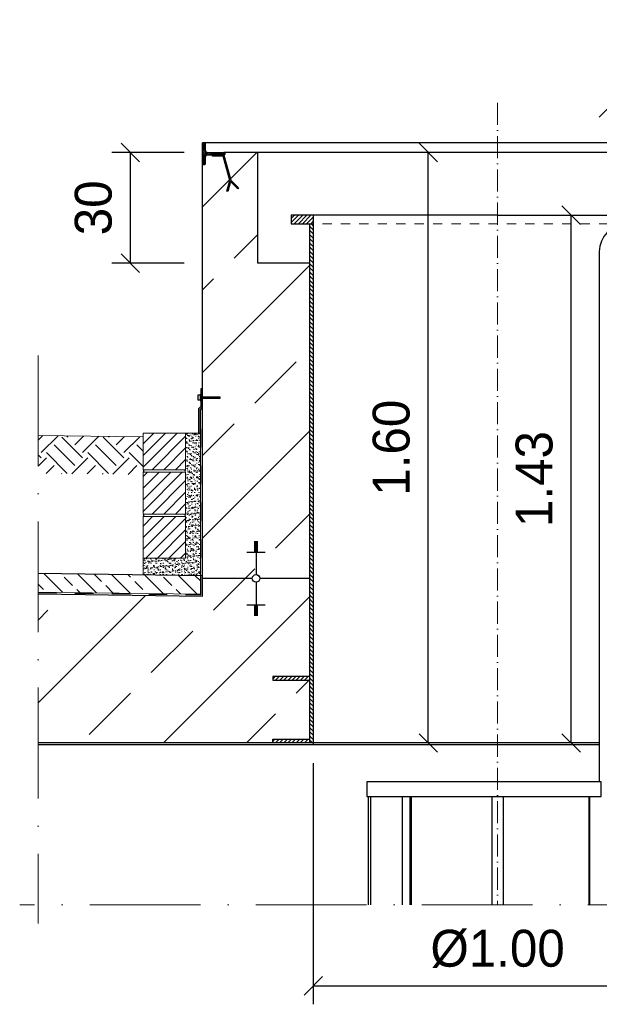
# Model space of a CAD drawing. Header units: millimetres. Extents: x -3395 to 5934498, y -177084 to 63013.
# Tile 145 of 256: x 107047 to 108619, y -48791 to -46123. Entities that reach past the tile are written whole.
import ezdxf

# ---------------------------------------------------------------- set-up
doc = ezdxf.new("R2010")
doc.units = ezdxf.units.MM
doc.linetypes.add('ACAD_ISO10W100', pattern=[18, 12, -3, 0, -3])
doc.linetypes.add('JIS_02_1.0', pattern=[2, 1, -1])
doc.layers.add('0_0_1_im Papierbereich gezeichnet', color=7, linetype='Continuous')
doc.layers.add('Bemaßung', color=7, linetype='Continuous', lineweight=9)
doc.dimstyles.new('DIN', dxfattribs={"dimtxt": 2.5, "dimasz": 2.5, "dimexe": 1.25, "dimexo": 0.625, "dimtad": 1, "dimtih": 1, "dimdec": 4, "dimdsep": 46, "dimlunit": 6, "dimtxsty": 'Standard', "dimcen": 2.5, "dimadec": 0, "dimazin": 0, "dimtfac": 1, "dimtdec": 4, "dimtmove": 0, "dimatfit": 3, "dimfxl": 0, "dimtvp": 1, "dimtolj": 1, "dimtzin": 0, "dimarcsym": 0})

# ---------------------------------------------------------------- blocks, each defined once
blk = doc.blocks.new('_Oblique')
at = {"color": 0, "linetype": 'ByBlock', "lineweight": -2}
blk.add_line((-0.5, -0.5), (0.5, 0.5), dxfattribs=at)
blk = doc.blocks.new('*D74')
at = {"layer": 'Bemaßung', "color": 0, "lineweight": -2, "transparency": 16777216}
blk.add_line((108542.5, -48082.8), (108542.5, -46652.8), dxfattribs=at)
at = {"layer": 'DEFPOINTS', "color": 0, "transparency": 16777216}
for p in [(108542.5, -46652.8), (108542.5, -46652.8), (108542.5, -48082.8)]:
    blk.add_point(p, dxfattribs=at)
at = {"layer": 'Bemaßung', "color": 0, "lineweight": -2, "transparency": 16777216, "xscale": 50, "yscale": 50, "zscale": 50}
for p, rotation in [((108542.5, -46652.8), 90), ((108542.5, -48082.8), 270)]:
    blk.add_blockref('_Oblique', p, dxfattribs=dict(at, rotation=rotation))
at = {"layer": 'Bemaßung', "color": 0, "transparency": 16777216, "insert": (108442.5, -47367.8), "char_height": 100, "attachment_point": 5, "rotation": 90}
blk.add_mtext('\\A1;1.43', dxfattribs=at)
blk = doc.blocks.new('*D75')
at = {"layer": 'Bemaßung', "color": 0, "lineweight": -2, "transparency": 16777216}
blk.add_line((108154.9, -48082.8), (108154.9, -46482.8), dxfattribs=at)
at = {"layer": 'DEFPOINTS', "color": 0, "transparency": 16777216}
for p in [(108154.9, -46482.8), (108154.9, -46482.8), (108154.9, -48082.8)]:
    blk.add_point(p, dxfattribs=at)
at = {"layer": 'Bemaßung', "color": 0, "lineweight": -2, "transparency": 16777216, "xscale": 50, "yscale": 50, "zscale": 50}
for p, rotation in [((108154.9, -46482.8), 90), ((108154.9, -48082.8), 270)]:
    blk.add_blockref('_Oblique', p, dxfattribs=dict(at, rotation=rotation))
at = {"layer": 'Bemaßung', "color": 0, "transparency": 16777216, "insert": (108054.9, -47282.8), "char_height": 100, "attachment_point": 5, "rotation": 90}
blk.add_mtext('\\A1;1.60', dxfattribs=at)
blk = doc.blocks.new('*D76')
at = {"layer": 'Bemaßung', "color": 0, "lineweight": -2, "transparency": 16777216}
for p, q in [((107493, -46482.8), (107297, -46482.8)), ((107347, -46782.8), (107347, -46482.8)), ((107493, -46782.8), (107297, -46782.8))]:
    blk.add_line(p, q, dxfattribs=at)
at = {"layer": 'DEFPOINTS', "color": 0, "transparency": 16777216}
for p in [(107347, -46482.8), (107543, -46482.8), (107543, -46782.8)]:
    blk.add_point(p, dxfattribs=at)
at = {"layer": 'Bemaßung', "color": 0, "lineweight": -2, "transparency": 16777216, "xscale": 50, "yscale": 50, "zscale": 50}
for p, rotation in [((107347, -46482.8), 90), ((107347, -46782.8), 270)]:
    blk.add_blockref('_Oblique', p, dxfattribs=dict(at, rotation=rotation))
at = {"layer": 'Bemaßung', "color": 0, "transparency": 16777216, "insert": (107247, -46632.8), "char_height": 100, "attachment_point": 5, "rotation": 90}
blk.add_mtext('\\A1;30', dxfattribs=at)
blk = doc.blocks.new('*D77')
at = {"layer": 'Bemaßung', "color": 0, "lineweight": -2, "transparency": 16777216}
for p, q in [((108643, -46602.8), (108643, -46312.2)), ((108843, -46602.8), (108843, -46312.2)), ((108843, -46362.2), (108643, -46362.2))]:
    blk.add_line(p, q, dxfattribs=at)
at = {"layer": 'DEFPOINTS', "color": 0, "transparency": 16777216}
for p in [(108643, -46362.2), (108643, -46652.8), (108843, -46652.8)]:
    blk.add_point(p, dxfattribs=at)
at = {"layer": 'Bemaßung', "color": 0, "lineweight": -2, "transparency": 16777216, "xscale": 50, "yscale": 50, "zscale": 50, "rotation": 180}
blk.add_blockref('_Oblique', (108643, -46362.2), dxfattribs=at)
at = {"layer": 'Bemaßung', "color": 0, "lineweight": -2, "transparency": 16777216, "xscale": 50, "yscale": 50, "zscale": 50}
blk.add_blockref('_Oblique', (108843, -46362.2), dxfattribs=at)
at = {"layer": 'Bemaßung', "color": 0, "transparency": 16777216, "insert": (108743, -46187.2), "char_height": 100, "attachment_point": 5}
blk.add_mtext('\\A1;20', dxfattribs=at)
blk = doc.blocks.new('*D92')
at = {"layer": 'Bemaßung', "color": 0, "lineweight": -2, "transparency": 16777216}
for p, q in [((107843, -48137.8), (107843, -48791)), ((108843, -48137.8), (108843, -48791)), ((107843, -48741), (108843, -48741))]:
    blk.add_line(p, q, dxfattribs=at)
at = {"layer": 'DEFPOINTS', "color": 0, "transparency": 16777216}
for p in [(107843, -48087.8), (108843, -48087.8), (108843, -48741)]:
    blk.add_point(p, dxfattribs=at)
at = {"layer": 'Bemaßung', "color": 0, "lineweight": -2, "transparency": 16777216, "xscale": 50, "yscale": 50, "zscale": 50, "rotation": 180}
blk.add_blockref('_Oblique', (107843, -48741), dxfattribs=at)
at = {"layer": 'Bemaßung', "color": 0, "lineweight": -2, "transparency": 16777216, "xscale": 50, "yscale": 50, "zscale": 50}
blk.add_blockref('_Oblique', (108843, -48741), dxfattribs=at)
at = {"layer": 'Bemaßung', "color": 0, "transparency": 16777216, "insert": (108343, -48641), "char_height": 100, "attachment_point": 5}
blk.add_mtext('\\A1;%%c1.00', dxfattribs=at)

msp = doc.modelspace()

# ---------------------------------------------------------------- hatches: boundary and pattern name
at = {"lineweight": 5}
h = msp.add_hatch(dxfattribs=at)
h.set_pattern_fill('ANSI31', color=256)
h.set_pattern_definition([(45, (-2675.1773, -1601.2524), (-2.24506403, 2.24506403), [])])
edge = h.paths.add_edge_path()
edge.add_arc((107556.98347, -46496.76793), 7, 90, 180)
edge.add_line((107549.98347, -46496.76793), (107549.98347, -46512.76793))
edge.add_arc((107546.48347, -46512.76793), 3.5, -90, 0, ccw=False)
edge.add_line((107546.48347, -46516.26793), (107542.98347, -46516.26793))
edge.add_line((107542.98347, -46516.26793), (107542.98347, -46456.26793))
edge.add_line((107542.98347, -46456.26793), (107546.48347, -46456.26793))
edge.add_arc((107546.48347, -46459.76793), 3.5, 0, 90, ccw=False)
edge.add_line((107549.98347, -46459.76793), (107549.98347, -46475.76793))
edge.add_arc((107556.98347, -46475.76793), 7, 180, 270)
edge.add_line((107556.98347, -46482.76793), (107600.98347, -46482.76793))
edge.add_arc((107600.98347, -46484.76793), 2, 0, 90, ccw=False)
edge.add_line((107602.98347, -46484.76793), (107602.98347, -46487.76793))
edge.add_arc((107600.98347, -46487.76793), 2, -90, 0, ccw=False)
edge.add_line((107600.98347, -46489.76793), (107556.98347, -46489.76793))
at = {"lineweight": 9}
h = msp.add_hatch(dxfattribs=at)
h.set_pattern_fill('ANSI33', color=256, scale=50)
h.set_pattern_definition([(45, (-4344.4, 13454.4), (-224.5064, 224.5064), []), (45, (-4119.9, 13454.4), (-224.5064, 224.5064), [158.75, -79.375])])
h.paths.add_polyline_path([(107096.90414, -47679.91508), (107096.90414, -48082.76665), (107832.98347, -48082.76675), (107832.98347, -47912.76679), (107732.98352, -47912.76676), (107732.98352, -47902.76676), (107832.98347, -47902.76679), (107832.98347, -46782.76793), (107692.98347, -46782.76793), (107692.98347, -46482.76793), (107542.98347, -46482.76793), (107542.98347, -47098.96813), (107590.48375, -47098.96813), (107590.48375, -47102.10849), (107542.98347, -47102.10849), (107542.98347, -47685.87605)])
h = msp.add_hatch(color=256)
h.dxf.hatch_style = 1
h.paths.add_polyline_path([(107616.3969, -46558.88274), (107598.68149, -46492.76793), (107569.83248, -46492.76793), (107569.83248, -46489.76793), (107600.98347, -46489.76793), (107619.29468, -46558.10628), (107640.22368, -46579.03528), (107638.10236, -46581.1566), (107618.72627, -46561.78051), (107611.63413, -46588.24874), (107608.73636, -46587.47228)])
at = {"lineweight": 5}
h = msp.add_hatch(dxfattribs=at)
h.set_pattern_fill('ANSI31', color=256, scale=2.5)
h.set_pattern_definition([(45, (-8192.2475, -10006.279), (-5.6126601, 5.6126601), [])])
h.paths.add_polyline_path([(107842.98347, -46675.76692), (107842.98347, -46652.76692), (107782.98347, -46652.76692), (107782.98347, -46675.76692)])
h = msp.add_hatch(dxfattribs=at)
h.set_pattern_fill('ANSI31', color=256, scale=2.5, angle=90)
h.set_pattern_definition([(135, (-11866.9326, -9555.989), (-5.6126601, -5.6126601), [])])
h.paths.add_polyline_path([(107832.98347, -48082.76786), (107842.98347, -48082.76785), (107842.98347, -46675.76692), (107832.98347, -46675.76692)])
h = msp.add_hatch(color=256)
h.dxf.hatch_style = 1
h.paths.add_polyline_path([(107542.98347, -47123.143), (107537.97608, -47123.143), (107537.97608, -47145.53728), (107542.98016, -47145.53728)])
h.paths.add_polyline_path([(107542.98016, -47145.53728), (107537.97608, -47145.53728), (107537.97608, -47148.67764), (107542.9797, -47148.67764)])
h.paths.add_polyline_path([(107542.9797, -47148.67764), (107537.97608, -47148.67764), (107537.97608, -47156.52169), (107537.97608, -47171.07193), (107531.98347, -47177.06453), (107531.98347, -47243.49538), (107536.98347, -47243.49538), (107536.98347, -47179.1356), (107542.97608, -47173.143)])
h = msp.add_hatch(dxfattribs=at)
h.set_pattern_fill('ANSI31', color=256, scale=0.4, style=0)
h.set_pattern_definition([(45, (13330.277, -9613.3653), (-0.898025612, 0.898025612), [])])
h.paths.add_polyline_path([(107537.97608, -47148.67764), (107590.48375, -47148.67764), (107590.48375, -47145.53728), (107537.97608, -47145.53728)])
h = msp.add_hatch()
h.set_pattern_fill('EARTH', color=256, scale=12.5, angle=45, style=0)
h.set_pattern_definition([(45, (79715.34, -9691.42), (7e-15, 112.2532), [79.375, -79.375]), (45, (79694.29, -9670.37), (7e-15, 112.2532), [79.375, -79.375]), (45, (79673.245, -9649.32), (7e-15, 112.2532), [79.375, -79.375]), (135, (79673.245, -9635.29), (-112.2532, 7e-15), [79.375, -79.375]), (135, (79694.29, -9614.24), (-112.2532, 7e-15), [79.375, -79.375]), (135, (79715.34, -9593.2), (-112.2532, 7e-15), [79.375, -79.375])])
h.paths.add_polyline_path([(107096.90414, -47249.62661), (107096.90414, -47352.5462), (107381.69982, -47355.51344), (107381.66673, -47253.4319)])
h = msp.add_hatch(dxfattribs=at)
h.set_pattern_fill('ANSI31', color=256, scale=7, style=0)
h.set_pattern_definition([(45, (21250.47, 837.282), (-15.715448, 15.715448), [])])
h.paths.add_polyline_path([(107381.98321, -47243.49538), (107496.98347, -47243.49538), (107496.98347, -47342.49538), (107381.98347, -47342.49538)])
h = msp.add_hatch(dxfattribs=at)
h.set_pattern_fill('ANSI31', color=256, scale=7, style=0)
h.set_pattern_definition([(45, (21250.47, 717.282), (-15.715448, 15.715448), [])])
h.paths.add_polyline_path([(107381.98347, -47349.49538), (107496.98347, -47349.49538), (107496.98347, -47462.49538), (107381.98347, -47462.49538)])
h = msp.add_hatch(dxfattribs=at)
h.set_pattern_fill('ANSI31', color=256, scale=7, style=0)
h.set_pattern_definition([(45, (13330.277, -9819.828), (-15.715448, 15.715448), [])])
h.paths.add_polyline_path([(107496.98347, -47469.49538), (107381.98347, -47469.49538), (107381.98347, -47582.49538), (107496.98347, -47582.49538)])
at = {"lineweight": 9}
h = msp.add_hatch(dxfattribs=at)
h.set_pattern_fill('ANSI33', color=256, scale=10, angle=90)
h.set_pattern_definition([(135, (-4344.405, 13454.406), (-44.90128, -44.90128), []), (135, (-4344.405, 13499.31), (-44.90128, -44.90128), [31.75, -15.875])])
h.paths.add_polyline_path([(109582.98316, -47657.13235), (109148.99306, -47651.33293), (109148.99404, -47701.33741), (109582.98316, -47707.13682)])
h.paths.add_polyline_path([(107096.90414, -47623.91081), (107096.90414, -47673.91527), (107536.98347, -47679.79606), (107536.98347, -47629.7916)])
at = {"lineweight": 5}
h = msp.add_hatch(dxfattribs=at)
h.set_pattern_fill('ANSI31', color=256, scale=2.5)
h.set_pattern_definition([(45, (-12986.9325, -9532.989), (-5.6126601, 5.6126601), [])])
h.paths.add_polyline_path([(107732.98352, -47902.76679), (107832.98352, -47902.76679), (107832.98352, -47912.76679), (107732.98352, -47912.76679)])
h = msp.add_hatch(dxfattribs=at)
h.set_pattern_fill('ANSI31', color=256, scale=2.5)
h.set_pattern_definition([(45, (-8192.2475, -10363.279), (-5.6126601, 5.6126601), [])])
h.paths.add_polyline_path([(107832.98347, -48072.76692), (107732.98347, -48072.76692), (107732.98347, -48082.76692), (107832.98347, -48082.76692)])
at = {"layer": 'Bemaßung', "lineweight": 5}
h = msp.add_hatch(dxfattribs=at)
h.set_pattern_fill('AR-SAND', color=256, scale=0.25)
h.set_pattern_definition([(37.5, (-17509.824, -9518.298), (-0.4000078, 12.2353309), [0, -9.652, 0, -10.795, 0, -10.31875]), (7.5, (-17509.824, -9518.298), (11.238082, 17.9206275), [0, -5.207, 0, -8.6995, 0, -3.33375]), (327.5, (-17517.635, -9518.298), (19.77480926, 0.0359296), [0, -3.175, 0, -11.43, 0, -14.9225]), (317.5, (-17517.635, -9518.298), (19.0889113, 5.573233), [0, -1.5875, 0, -7.493, 0, -8.5725])])
h.paths.add_polyline_path([(107381.98347, -47582.49538), (107496.98347, -47582.49538), (107496.98347, -47469.49538), (107496.98347, -47356.49538), (107496.98347, -47243.49538), (107531.98347, -47243.49538), (107536.98347, -47243.49538), (107536.91366, -47629.79067), (107381.91366, -47627.7194)])

# ---------------------------------------------------------------- linework, layer by layer
at = {"linetype": 'ACAD_ISO10W100', "lineweight": 18, "ltscale": 5}
msp.add_line((108342.98347, -46348.26683), (108342.98347, -48521.69973), dxfattribs=at)
for p, q in [((109142.98347, -46456.26793), (107542.98347, -46456.26793)), ((107692.98347, -46482.76793), (107600.98347, -46482.76793)), ((108992.98347, -46482.76793), (107692.98347, -46482.76793)), ((107692.98347, -46782.76793), (107692.98347, -46482.76793)), ((107542.98347, -47685.87605), (107542.98347, -46516.26793)), ((107842.98347, -46652.76692), (107842.98347, -48087.76692)), ((107832.98347, -46675.76692), (107832.98347, -48082.76786)), ((108618.83347, -46751.06692), (108618.83347, -48187.76692)), ((107832.98347, -46782.76793), (107692.98347, -46782.76793)), ((107682.98347, -47537.33636), (107692.98347, -47537.33636)), ((107682.98347, -47540.85626), (107692.98347, -47540.85626)), ((107682.98347, -47544.37617), (107692.98347, -47544.37617)), ((107687.98347, -47536.98964), (107687.98347, -47626.63711)), ((107662.98347, -47565.4956), (107712.98347, -47565.4956)), ((107682.98347, -47547.89607), (107692.98347, -47547.89607)), ((107682.98347, -47551.41598), (107692.98347, -47551.41598)), ((107682.98347, -47554.93588), (107692.98347, -47554.93588)), ((107682.98347, -47558.45579), (107692.98347, -47558.45579)), ((107682.98347, -47561.97569), (107692.98347, -47561.97569)), ((107542.98347, -47629.87178), (107096.90414, -47623.91081)), ((107677.63094, -47636.98964), (107542.98347, -47636.98964)), ((107687.98347, -47647.34217), (107687.98347, -47736.98964)), ((107832.98347, -47636.98964), (107698.33601, -47636.98964)), ((107542.98347, -47685.87605), (107096.90414, -47679.91508)), ((107662.98347, -47708.48368), (107712.98347, -47708.48368)), ((107682.98347, -47712.00359), (107692.98347, -47712.00359)), ((107682.98347, -47715.52349), (107692.98347, -47715.52349)), ((107682.98347, -47719.0434), (107692.98347, -47719.0434)), ((107682.98347, -47722.5633), (107692.98347, -47722.5633)), ((107682.98347, -47726.08321), (107692.98347, -47726.08321)), ((107682.98347, -47729.60311), (107692.98347, -47729.60311)), ((107682.98347, -47733.12302), (107692.98347, -47733.12302)), ((107682.98347, -47736.64292), (107692.98347, -47736.64292)), ((108618.83347, -48082.76685), (107096.90414, -48082.76665)), ((108618.83347, -48087.76692), (107096.90414, -48087.76692)), ((108084.8895, -48521.69973), (108084.8895, -48227.76692)), ((108106.1027, -48521.69973), (108106.1027, -48227.76692)), ((108109.63824, -48521.69973), (108109.63824, -48227.76692)), ((108591.44029, -48521.69973), (108591.44029, -48227.76692)), ((108593.4632, -48521.69973), (108593.4632, -48227.76692))]:
    msp.add_line(p, q)
at = {"linetype": 'JIS_02_1.0', "lineweight": 18, "ltscale": 25}
msp.add_line((108842.98347, -46675.76692), (107842.98347, -46675.76692), dxfattribs=at)
at = {"linetype": 'ACAD_ISO10W100', "lineweight": 18, "ltscale": 25}
for p, q in [((107096.90414, -47032.76692), (107096.90414, -48571.69973)), ((109787.98316, -48521.69973), (107046.90414, -48521.69973))]:
    msp.add_line(p, q, dxfattribs=at)
at = {"lineweight": 9}
for p, q in [((107536.98347, -47679.79606), (107536.98347, -47179.1356)), ((107096.90414, -47673.91527), (107536.98347, -47679.79606))]:
    msp.add_line(p, q, dxfattribs=at)
at = {"linetype": 'JIS_02_1.0', "lineweight": 25, "ltscale": 50}
for p, q in [((107538.39769, -47681.2293), (107538.39769, -47177.72139)), ((107096.90414, -47675.32961), (107538.39769, -47681.2293))]:
    msp.add_line(p, q, dxfattribs=at)
at = {"linetype": 'ACAD_ISO10W100', "lineweight": 13, "ltscale": 25}
for p, q in [((107381.98347, -47253.43613), (107096.90414, -47249.62661)), ((107496.98347, -47243.49538), (107536.98347, -47243.49538)), ((107381.98347, -47582.49538), (107381.98347, -47627.72033))]:
    msp.add_line(p, q, dxfattribs=at)
msp.add_lwpolyline([(107556.98347, -46489.76793, 0.4142135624), (107549.98347, -46496.76793), (107549.98347, -46512.76793, -0.4142135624), (107546.48347, -46516.26793), (107542.98347, -46516.26793), (107542.98347, -46456.26793), (107546.48347, -46456.26793, -0.4142135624), (107549.98347, -46459.76793), (107549.98347, -46475.76793, 0.4142135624), (107556.98347, -46482.76793), (107600.98347, -46482.76793, -0.4142135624), (107602.98347, -46484.76793), (107602.98347, -46487.76793, -0.4142135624), (107600.98347, -46489.76793)], format="xyb", close=True)
for points in [[(107616.3969, -46558.88274), (107598.68149, -46492.76793), (107569.83248, -46492.76793), (107569.83248, -46489.76793), (107600.98347, -46489.76793), (107619.29468, -46558.10628), (107640.22368, -46579.03528), (107638.10236, -46581.1566), (107618.72627, -46561.78051), (107611.63413, -46588.24874), (107608.73636, -46587.47228)], [(108623.39969, -48187.76692), (107987.98347, -48187.76692), (107987.98347, -48227.76692), (108623.39969, -48227.76692)]]:
    msp.add_lwpolyline(points, close=True)
for points in [[(108342.98347, -46652.76692), (107782.98347, -46652.76692), (107782.98347, -46675.76692), (107842.98347, -46675.76692)], [(108342.98347, -46652.76692), (108902.98347, -46652.76692), (108902.98347, -46675.76692), (108842.98347, -46675.76692)], [(107536.98347, -47243.49533), (107536.98347, -47179.1356), (107542.97608, -47173.143), (107542.98347, -47123.143), (107537.97608, -47123.143), (107537.97608, -47171.07193), (107531.98347, -47177.06453), (107531.98347, -47243.49538), (107536.98347, -47243.49538)], [(107832.98352, -47902.76679), (107732.98352, -47902.76676), (107732.98352, -47912.76676), (107832.98352, -47912.76679)], [(107732.98347, -48082.76692), (107732.98347, -48072.76692), (107832.98347, -48072.76692)], [(107992.98347, -48521.69973), (107992.98347, -48227.76692), (107997.98347, -48227.76692), (107997.98347, -48521.69973)], [(108327.98347, -48521.69973), (108327.98347, -48227.76692), (108357.98347, -48227.76692), (108357.98347, -48521.69973)]]:
    msp.add_lwpolyline(points)
at = {"lineweight": 5}
for points in [[(107381.98321, -47243.49538), (107496.98347, -47243.49538), (107496.98347, -47342.49538), (107381.98347, -47342.49538), (107381.98321, -47243.49538)], [(107381.98347, -47349.49538), (107496.98347, -47349.49538), (107496.98347, -47462.49538), (107381.98347, -47462.49538), (107381.98347, -47349.49538)]]:
    msp.add_lwpolyline(points, dxfattribs=at)
at = {"lineweight": 9}
msp.add_lwpolyline([(107496.98347, -47469.49538), (107381.98347, -47469.49538), (107381.98347, -47582.49538), (107496.98347, -47582.49538), (107496.98347, -47469.49538)], dxfattribs=at)
msp.add_circle((107687.98347, -47636.98964), 10.35253)
for centre, radius, start, end in [((108691.28347, -46751.06692), 72.45, 90, 180), ((107379.40505, -47345.99538), 4.34721, 306.3787686, 53.6212314), ((107499.56189, -47345.99538), 4.34721, 126.3787686, 233.6212314), ((107379.40505, -47465.99538), 4.34721, 306.3787686, 53.6212314), ((107499.56189, -47465.99538), 4.34721, 126.3787686, 233.6212314)]:
    msp.add_arc(centre, radius, start, end)
at = {"layer": '0_0_1_im Papierbereich gezeichnet'}
for points in [[(107529.96568, -47153.49183), (107536.89359, -47153.49183), (107536.89359, -47140.7231), (107529.96568, -47140.7231)], [(107536.89359, -47156.52169), (107537.97608, -47156.52169), (107537.97608, -47137.69323), (107536.89359, -47137.69323)], [(107537.97608, -47148.67764), (107590.48375, -47148.67764), (107590.48375, -47145.53728), (107537.97608, -47145.53728)]]:
    msp.add_lwpolyline(points, close=True, dxfattribs=at)

# ---------------------------------------------------------------- dimensions: what is measured, and where the dimension line sits
at = {"layer": 'Bemaßung'}
for base, p1, p2, text, picture, middle in [((108642.98347, -46362.24147), (108842.98347, -46652.76692), (108642.98347, -46652.76692), '20', '*D77', (108742.98347, -46187.24147)), ((108842.98347, -48741.02381), (107842.98347, -48087.76692), (108842.98347, -48087.76692), '%%c1.00', '*D92', (108342.98347, -48641.02381))]:
    dim = msp.add_linear_dim(base=base, p1=p1, p2=p2, text=text, dimstyle='DIN', override={"dimscale": 100, "dimtxt": 1, "dimasz": 0.5, "dimexe": 0.5, "dimexo": 0.5, "dimgap": 0.5, "dimtih": 0, "dimdec": 2, "dimblk1": 'Oblique', "dimblk2": 'Oblique', "dimsah": 1, "dimtmove": 2}, dxfattribs=at)
    dim.commit()
    dim.dimension.update_dxf_attribs({"geometry": picture, "text_midpoint": middle})
for base, p1, p2, text, picture, middle in [((107346.96861, -46482.76793), (107542.98347, -46782.76793), (107542.98347, -46482.76793), '30', '*D76', (107246.96861, -46632.76793)), ((108154.8936, -46482.76793), (108154.8936, -48082.76682), (108154.8936, -46482.76793), '1.60', '*D75', (108054.8936, -47282.76737)), ((108542.50598, -46652.76692), (108542.50598, -48082.76682), (108542.50598, -46652.76692), '1.43', '*D74', (108442.50598, -47367.76687))]:
    dim = msp.add_linear_dim(base=base, p1=p1, p2=p2, angle=90, text=text, dimstyle='DIN', override={"dimscale": 100, "dimtxt": 1, "dimasz": 0.5, "dimexe": 0.5, "dimexo": 0.5, "dimgap": 0.5, "dimtih": 0, "dimdec": 2, "dimblk1": 'Oblique', "dimblk2": 'Oblique', "dimsah": 1, "dimtmove": 2}, dxfattribs=at)
    dim.commit()
    dim.dimension.update_dxf_attribs({"geometry": picture, "text_midpoint": middle})

doc.saveas('drawing.dxf')
